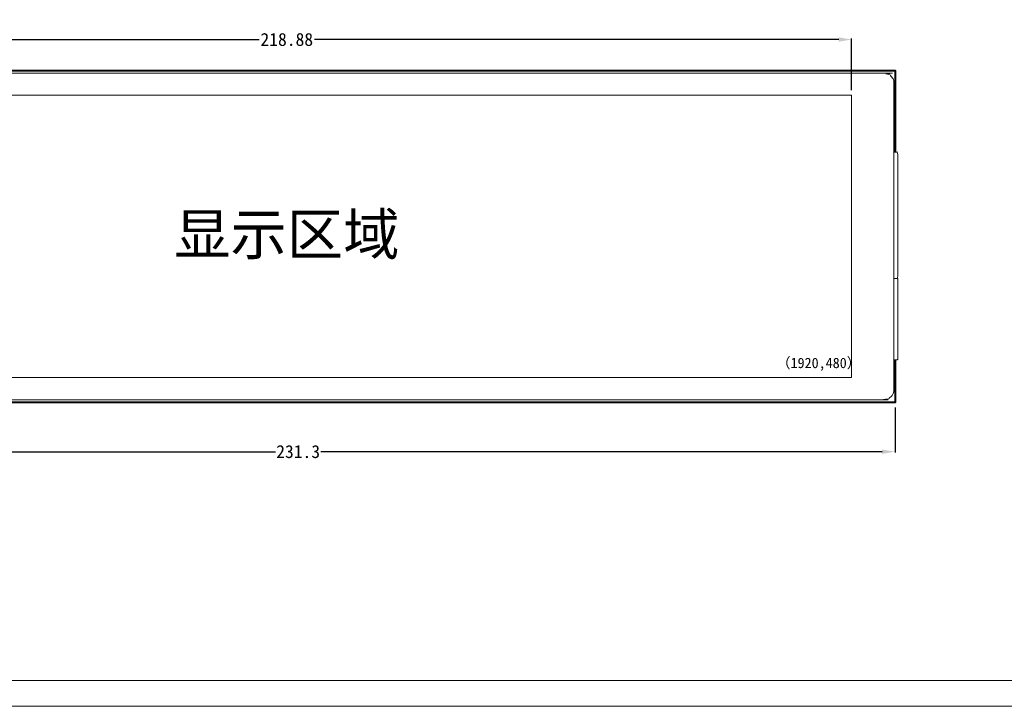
# Model space of a CAD drawing. Header units: millimetres. Extents: x -215 to 342, y -137 to 83.
# Tile 2 of 39: x -115 to 76, y -137 to -4. Entities that reach past the tile are written whole.
import ezdxf

# ---------------------------------------------------------------- set-up
doc = ezdxf.new("R2010")
doc.units = ezdxf.units.MM
doc.header["$LTSCALE"] = 10
doc.header["$MEASUREMENT"] = 0
doc.layers.add('图框', color=7, linetype='Continuous')
for name, color, linetype, lineweight in [('尺寸标注', 3, 'Continuous', 20), ('细实线', 7, 'Continuous', 20), ('轮廓线', 7, 'Continuous', 40)]:
    doc.layers.add(name, color=color, linetype=linetype, lineweight=lineweight)
doc.styles.get("Standard").update_dxf_attribs({"font": 'simfang.ttf'})
doc.dimstyles.new('STANDARD_ACAD', dxfattribs={"dimtxt": 0.18, "dimasz": 0.18, "dimexe": 0.18, "dimexo": 0.0625, "dimgap": 0.09, "dimtad": 0, "dimtih": 1, "dimtoh": 1, "dimdec": 4, "dimzin": 0, "dimdsep": 46, "dimtxsty": 'Standard', "dimcen": 0.09, "dimadec": 0, "dimazin": 0, "dimtfac": 1, "dimtdec": 4, "dimtofl": 0, "dimtmove": 0, "dimatfit": 3, "dimfxl": 1, "dimtolj": 1, "dimtzin": 0, "dimarcsym": 0})

# ---------------------------------------------------------------- blocks, each defined once
blk = doc.blocks.new('*D88')
at = {"layer": 'Defpoints', "color": 0, "transparency": 16777216}
for p in [(46.67, -8.09), (-172.21, -18.87), (46.67, -18.87)]:
    blk.add_point(p, dxfattribs=at)
at = {"layer": '尺寸标注', "color": 0, "lineweight": -2, "transparency": 16777216}
for p, q in [((-172.21, -17.87), (-172.21, -7.91)), ((-169.71, -8.09), (-68.11, -8.09)), ((44.17, -8.09), (-57.43, -8.09)), ((46.67, -17.87), (46.67, -7.91))]:
    blk.add_line(p, q, dxfattribs=at)
at = {"layer": '尺寸标注', "color": 0, "transparency": 16777216}
for points in [[(-169.71, -7.67), (-169.71, -8.51), (-172.21, -8.09)], [(44.17, -7.67), (44.17, -8.51), (46.67, -8.09)]]:
    blk.add_solid(points, dxfattribs=at)
at = {"layer": '尺寸标注', "color": 0, "transparency": 16777216, "insert": (-62.77, -8.09), "char_height": 2.5, "attachment_point": 5}
blk.add_mtext('\\A1;218.88', dxfattribs=at)
blk = doc.blocks.new('*D90')
at = {"layer": 'Defpoints', "color": 0, "transparency": 16777216}
for p in [(-176.22, -78.38), (55.08, -78.38), (55.08, -87.93)]:
    blk.add_point(p, dxfattribs=at)
at = {"layer": '尺寸标注', "color": 0, "lineweight": -2, "transparency": 16777216}
for p, q in [((-176.22, -79.38), (-176.22, -88.11)), ((55.08, -79.38), (55.08, -88.11)), ((-173.72, -87.93), (-64.98, -87.93)), ((52.58, -87.93), (-56.16, -87.93))]:
    blk.add_line(p, q, dxfattribs=at)
at = {"layer": '尺寸标注', "color": 0, "transparency": 16777216}
for points in [[(-173.72, -87.52), (-173.72, -88.35), (-176.22, -87.93)], [(52.58, -87.52), (52.58, -88.35), (55.08, -87.93)]]:
    blk.add_solid(points, dxfattribs=at)
at = {"layer": '尺寸标注', "color": 0, "transparency": 16777216, "insert": (-60.57, -87.93), "char_height": 2.5, "attachment_point": 5}
blk.add_mtext('\\A1;231.3', dxfattribs=at)

msp = doc.modelspace()

# ---------------------------------------------------------------- linework, layer by layer
at = {"layer": '细实线'}
for points in [[(341.954, -137.252), (341.954, 82.748), (-215.046, 82.748), (-215.046, -137.252)], [(336.954, -132.252), (336.954, 77.748), (-210.046, 77.748), (-210.046, -132.252)]]:
    msp.add_lwpolyline(points, close=True, dxfattribs=at)
at = {"layer": '细实线', "color": 6}
msp.add_lwpolyline([(-172.209, -18.867), (-172.209, -73.587), (46.671, -73.587), (46.671, -18.867)], close=True, dxfattribs=at)
at = {"layer": '细实线'}
for points, weights, degree, knots in [([(54.881, -16.577), (54.881, -46.227), (54.881, -75.877), (54.881, -77.877), (52.881, -77.877), (-60.269, -77.877), (-173.419, -77.877), (-175.419, -77.877), (-175.419, -75.877), (-175.419, -46.227), (-175.419, -16.577), (-175.419, -14.577), (-173.419, -14.577), (-60.269, -14.577), (52.881, -14.577), (54.881, -14.577), (54.881, -16.577)], [1, 1, 1, 0.707106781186, 1, 1, 1, 0.707106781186, 1, 1, 1, 0.707106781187, 1, 1, 1, 0.707106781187, 1], 2, [-1.9684044, -1.9684044, -1.9684044, -1.0315956, -1.0315956, 2.1099971, 2.1099971, 3.0926284, 3.0926284, 6.2342211, 6.2342211, 7.1710299, 7.1710299, 10.3126226, 10.3126226, 11.2952539, 11.2952539, 14.4368466, 14.4368466, 14.4368466]), ([(54.881, -54.414), (55.026, -54.414), (55.157, -54.414), (55.493, -54.414), (55.605, -54.414), (55.605, -54.413), (55.605, -46.242), (55.605, -38.071), (55.605, -29.9), (55.605, -29.9), (55.493, -29.9), (55.212, -29.9), (55.149, -29.9), (55.081, -29.9), (55.017, -29.9), (54.95, -29.9), (54.881, -29.9)], [0.890106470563, 0.865737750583, 0.853553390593, 0.853553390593, 0.902368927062, 1, 1, 1, 1, 0.902368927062, 0.853553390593, 0.853553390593, 0.85677490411, 0.863217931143, 0.869317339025, 0.878303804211, 0.890177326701], 3, [-1.177783, -1.177783, -1.177783, -1.177783, -0.7853982, -0.7853982, 0, 0, 0, 22.199686, 22.199686, 22.199686, 22.9850842, 22.9850842, 23.1868468, 23.1868468, 23.1868468, 23.3778491, 23.3778491, 23.3778491, 23.3778491]), ([(54.881, -70.113), (54.95, -70.113), (55.017, -70.113), (55.081, -70.113), (55.149, -70.113), (55.212, -70.113), (55.493, -70.113), (55.605, -70.113), (55.605, -70.113), (55.605, -64.88), (55.605, -59.647), (55.605, -54.414)], [0.89014838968, 0.878283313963, 0.869303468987, 0.863208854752, 0.856771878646, 0.853553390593, 0.853553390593, 0.902368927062, 1, 1, 1, 1], 3, [-1.1780079, -1.1780079, -1.1780079, -1.1780079, -0.9870661, -0.9870661, -0.9870661, -0.7853982, -0.7853982, 0, 0, 0, 14.2178416, 14.2178416, 14.2178416, 14.2178416])]:
    msp.add_rational_spline(points, weights, degree=degree, knots=knots, dxfattribs=at)
at = {"layer": '轮廓线'}
msp.add_lwpolyline([(55.081, -70.113), (55.081, -78.377), (-176.219, -78.377), (-176.219, -14.077), (55.081, -14.077), (55.081, -29.9)], dxfattribs=at)

# ---------------------------------------------------------------- texts
at = {"layer": '图框', "insert": (-62.769, -46.227), "char_height": 8, "attachment_point": 5}
msp.add_mtext_dynamic_manual_height_columns('显示区域', width=62.14237, gutter_width=1, heights=[0], dxfattribs=at)
at = {"layer": '尺寸标注', "insert": (32.112, -69.74), "char_height": 2, "attachment_point": 1}
msp.add_mtext_dynamic_manual_height_columns('（1920,480）', width=13.70787, gutter_width=1, heights=[0], dxfattribs=at)

# ---------------------------------------------------------------- dimensions: what is measured, and where the dimension line sits
at = {"layer": '尺寸标注'}
for base, p1, p2, picture, middle in [((46.671, -8.089), (-172.209, -18.867), (46.671, -18.867), '*D88', (-62.769, -8.089)), ((55.081, -87.934), (-176.219, -78.377), (55.081, -78.377), '*D90', (-60.569, -87.934))]:
    dim = msp.add_linear_dim(base=base, p1=p1, p2=p2, dimstyle='STANDARD_ACAD', override={"dimtxt": 2.5, "dimasz": 2.5, "dimexo": 1, "dimgap": 0.05, "dimdec": 2, "dimzin": 12, "dimcen": 1, "dimazin": 3, "dimtdec": 2, "dimtmove": 2}, dxfattribs=at)
    dim.commit()
    dim.dimension.update_dxf_attribs({"geometry": picture, "text_midpoint": middle})

doc.saveas('drawing.dxf')
